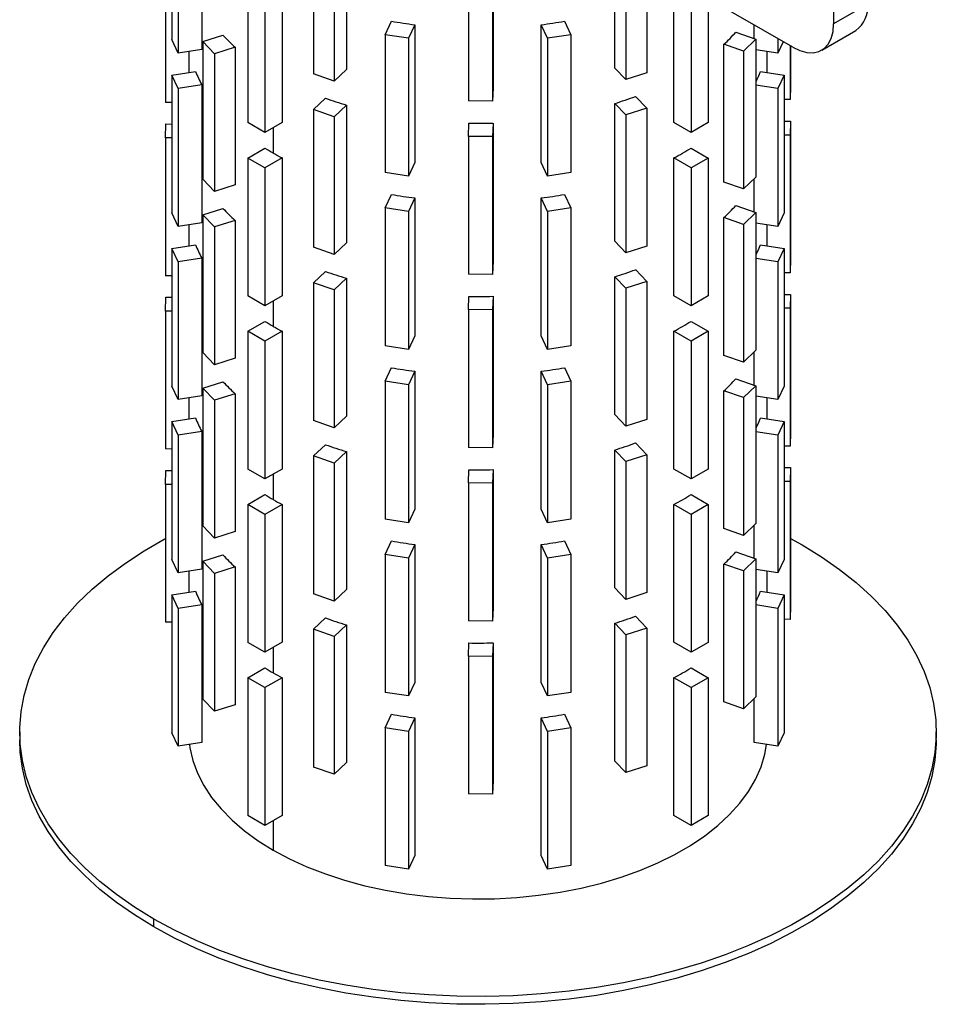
# Paper-space layout '_Isométrica' of a CAD drawing. Header units: millimetres. Extents: x -200 to 201, y -56 to 730.
# Tile 1 of 3: x -95 to 95, y -56 to 148. Entities that reach past the tile are written whole.
import ezdxf

# ---------------------------------------------------------------- set-up
doc = ezdxf.new("R2010")
doc.units = ezdxf.units.MM

psp = doc.layouts.new('_Isométrica')

# ---------------------------------------------------------------- linework, layer by layer
at = {"color": 7, "linetype": 'Continuous', "lineweight": 25}
for p, q in [((73.81, 184.36), (73.72, 146.85)), ((-63.43, 172.14), (-63.43, 143.56)), ((-57.26, 170.1), (-57.26, 141.53)), ((-62.14, 169.35), (-62.14, 140.77)), ((-27.27, 165.93), (-27.27, 137.35)), ((28.34, 137.68), (28.34, 166.26)), ((-34.08, 165.01), (-34.08, 136.44)), ((-29.8, 163.52), (-29.8, 134.94)), ((30.62, 163.86), (30.62, 135.29)), ((35, 165.26), (35, 136.68)), ((3.11, 162.2), (3.11, 133.62)), ((-1.99, 159.44), (-1.99, 130.86)), ((3.01, 159.38), (3.01, 130.8)), ((-64.8, 159.12), (-64.8, 130.54)), ((-47.73, 154.94), (-47.73, 126.36)), ((-40.62, 154.96), (-40.62, 126.39)), ((40.62, 126.39), (40.62, 154.96)), ((-44.19, 152.9), (-44.19, 124.32)), ((44.19, 152.9), (44.19, 124.32)), ((65.24, 141.98), (46.81, 152.62)), ((47.73, 152.09), (47.73, 126.36)), ((80.79, 150.93), (73.72, 146.85)), ((-19.24, 144.58), (-17.93, 147.4)), ((17.93, 147.4), (19.24, 144.58)), ((-13.1, 146.65), (-14.41, 143.84)), ((-13.1, 146.65), (-13.1, 118.08)), ((13.1, 118.08), (13.1, 146.65)), ((14.41, 143.84), (13.1, 146.65)), ((53.44, 145.12), (57.62, 143.66)), ((57.26, 143.78), (57.26, 146.59)), ((71.24, 141.38), (78.31, 145.47)), ((-62.14, 140.77), (-63.43, 143.56)), ((-57.03, 143.18), (-52.88, 144.5)), ((-54.62, 140.65), (-57.03, 143.18)), ((-57.03, 143.18), (-57.03, 114.6)), ((-14.41, 143.84), (-19.24, 144.58)), ((-19.24, 144.58), (-19.24, 116.01)), ((-14.41, 143.84), (-14.41, 115.26)), ((19.24, 144.58), (14.41, 143.84)), ((14.41, 143.84), (14.41, 115.26)), ((19.24, 144.58), (19.24, 116.01)), ((57.62, 143.66), (55.04, 141.19)), ((57.62, 143.66), (57.62, 115.08)), ((62.14, 143.77), (62.14, 140.77)), ((63.24, 143.13), (62.14, 140.77)), ((-57.26, 141.53), (-62.14, 140.77)), ((-59.92, 141.11), (-59.92, 136.75)), ((-50.34, 142.01), (-54.62, 140.65)), ((-50.34, 142.01), (-50.34, 113.43)), ((50.99, 114.02), (50.99, 142.6)), ((55.04, 141.19), (50.99, 142.6)), ((55.04, 141.19), (55.04, 112.61)), ((62.14, 140.77), (57.62, 141.47)), ((59.97, 136.75), (59.97, 141.11)), ((64.7, 142.29), (64.7, 131.13)), ((64.8, 142.23), (64.8, 134.01)), ((-54.62, 140.65), (-54.62, 112.07)), ((-63.43, 136.21), (-58.55, 136.96)), ((-27.27, 137.35), (-29.8, 134.94)), ((30.62, 135.29), (28.34, 137.68)), ((58.55, 136.96), (63.43, 136.21)), ((-62.14, 133.42), (-63.43, 136.21)), ((-63.43, 136.21), (-63.43, 107.63)), ((-29.8, 134.94), (-34.08, 136.44)), ((35, 136.68), (30.62, 135.29)), ((63.43, 136.21), (62.14, 133.42)), ((63.43, 136.21), (63.43, 107.63)), ((-57.26, 134.18), (-62.14, 133.42)), ((-62.14, 133.42), (-62.14, 104.84)), ((-57.26, 134.18), (-57.26, 105.6)), ((3.11, 133.62), (3.01, 130.8)), ((62.14, 133.42), (57.62, 134.12)), ((62.14, 133.42), (62.14, 104.84)), ((64.8, 134.01), (64.7, 131.13)), ((-34.08, 129.09), (-31.63, 131.42)), ((3.01, 130.8), (-1.99, 130.86)), ((32.65, 131.8), (35, 129.33)), ((64.7, 131.13), (63.43, 131.14)), ((-63.43, 130.53), (-64.8, 130.54)), ((-29.8, 127.59), (-34.08, 129.09)), ((-34.08, 129.09), (-34.08, 100.51)), ((-27.27, 130.01), (-29.8, 127.59)), ((-27.27, 130.01), (-27.27, 101.43)), ((28.34, 101.75), (28.34, 130.33)), ((30.62, 127.94), (28.34, 130.33)), ((35, 129.33), (30.62, 127.94)), ((35, 129.33), (35, 100.75)), ((-29.8, 127.59), (-29.8, 99.01)), ((30.62, 127.94), (30.62, 99.36)), ((63.43, 126.68), (64.8, 126.67)), ((64.8, 126.67), (64.7, 123.78)), ((64.8, 126.67), (64.8, 98.09)), ((-64.8, 123.2), (-64.7, 126.08)), ((-64.7, 126.08), (-63.43, 126.07)), ((-44.19, 124.32), (-47.73, 126.36)), ((-40.62, 126.39), (-44.19, 124.32)), ((-42.43, 125.34), (-42.43, 120.04)), ((-1.99, 123.51), (-1.9, 126.24)), ((3.11, 126.27), (3.01, 123.45)), ((3.11, 126.27), (3.11, 97.69)), ((44.19, 124.32), (40.62, 126.39)), ((47.73, 126.36), (44.19, 124.32)), ((-63.43, 123.18), (-64.8, 123.2)), ((-64.8, 123.2), (-64.8, 94.62)), ((3.01, 123.45), (-1.99, 123.51)), ((-1.99, 123.51), (-1.99, 94.93)), ((3.01, 123.45), (3.01, 94.87)), ((64.7, 123.78), (63.43, 123.79)), ((64.7, 123.78), (64.7, 95.2)), ((-47.73, 119.01), (-44.16, 121.08)), ((44.16, 121.08), (47.73, 119.01)), ((-47.73, 119.01), (-47.73, 90.44)), ((-44.19, 116.97), (-47.73, 119.01)), ((-40.62, 119.04), (-44.19, 116.97)), ((-40.62, 119.04), (-40.62, 90.46)), ((40.62, 90.46), (40.62, 119.04)), ((44.19, 116.97), (40.62, 119.04)), ((47.73, 119.01), (44.19, 116.97)), ((47.73, 119.01), (47.73, 90.44)), ((-44.19, 116.97), (-44.19, 88.4)), ((-13.1, 118.08), (-14.41, 115.26)), ((14.41, 115.26), (13.1, 118.08)), ((44.19, 116.97), (44.19, 88.4)), ((-54.62, 112.07), (-57.03, 114.6)), ((-14.41, 115.26), (-19.24, 116.01)), ((19.24, 116.01), (14.41, 115.26)), ((57.62, 115.08), (55.04, 112.61)), ((57.26, 107.86), (57.26, 114.73)), ((-50.34, 113.43), (-54.62, 112.07)), ((55.04, 112.61), (50.99, 114.02)), ((-19.24, 108.66), (-17.93, 111.47)), ((-13.1, 110.73), (-14.41, 107.91)), ((-13.1, 110.73), (-13.1, 82.15)), ((13.1, 82.15), (13.1, 110.73)), ((14.41, 107.91), (13.1, 110.73)), ((17.93, 111.47), (19.24, 108.66)), ((-57.03, 107.25), (-52.88, 108.57)), ((-14.41, 107.91), (-19.24, 108.66)), ((-19.24, 108.66), (-19.24, 80.08)), ((19.24, 108.66), (14.41, 107.91)), ((19.24, 108.66), (19.24, 80.08)), ((53.44, 109.19), (57.62, 107.73)), ((-62.14, 104.84), (-63.43, 107.63)), ((-54.62, 104.72), (-57.03, 107.25)), ((-57.03, 107.25), (-57.03, 78.67)), ((-14.41, 107.91), (-14.41, 79.33)), ((14.41, 107.91), (14.41, 79.33)), ((50.99, 78.09), (50.99, 106.67)), ((55.04, 105.26), (50.99, 106.67)), ((57.62, 107.73), (55.04, 105.26)), ((57.62, 107.73), (57.62, 79.15)), ((63.43, 107.63), (62.14, 104.84)), ((-57.26, 105.6), (-62.14, 104.84)), ((-59.92, 105.19), (-59.92, 100.83)), ((-50.34, 106.08), (-54.62, 104.72)), ((-54.62, 104.72), (-54.62, 76.14)), ((-50.34, 106.08), (-50.34, 77.5)), ((55.04, 105.26), (55.04, 76.68)), ((62.14, 104.84), (57.62, 105.54)), ((59.97, 100.82), (59.97, 105.18)), ((-63.43, 100.28), (-58.55, 101.04)), ((-62.14, 97.49), (-63.43, 100.28)), ((-63.43, 100.28), (-63.43, 71.7)), ((-29.8, 99.01), (-34.08, 100.51)), ((-27.27, 101.43), (-29.8, 99.01)), ((30.62, 99.36), (28.34, 101.75)), ((35, 100.75), (30.62, 99.36)), ((58.55, 101.04), (63.43, 100.28)), ((63.43, 100.28), (62.14, 97.49)), ((63.43, 100.28), (63.43, 71.7)), ((-57.26, 98.25), (-62.14, 97.49)), ((-57.26, 98.25), (-57.26, 69.67)), ((62.14, 97.49), (57.62, 98.19)), ((64.8, 98.09), (64.7, 95.2)), ((-62.14, 97.49), (-62.14, 68.92)), ((3.11, 97.69), (3.01, 94.87)), ((62.14, 97.49), (62.14, 68.92)), ((-63.43, 94.6), (-64.8, 94.62)), ((-34.08, 93.16), (-31.63, 95.5)), ((-27.27, 94.08), (-29.8, 91.66)), ((-27.27, 94.08), (-27.27, 65.5)), ((3.01, 94.87), (-1.99, 94.93)), ((28.34, 65.82), (28.34, 94.4)), ((30.62, 92.01), (28.34, 94.4)), ((32.65, 95.87), (35, 93.4)), ((64.7, 95.2), (63.43, 95.22)), ((-34.08, 93.16), (-34.08, 64.58)), ((-29.8, 91.66), (-34.08, 93.16)), ((35, 93.4), (30.62, 92.01)), ((30.62, 92.01), (30.62, 63.43)), ((35, 93.4), (35, 64.82)), ((-64.8, 87.27), (-64.7, 90.15)), ((-64.7, 90.15), (-63.43, 90.14)), ((-44.19, 88.4), (-47.73, 90.44)), ((-40.62, 90.46), (-44.19, 88.4)), ((-29.8, 91.66), (-29.8, 63.09)), ((-1.99, 87.58), (-1.9, 90.31)), ((3.11, 90.34), (3.01, 87.52)), ((3.11, 90.34), (3.11, 61.76)), ((44.19, 88.4), (40.62, 90.46)), ((47.73, 90.44), (44.19, 88.4)), ((63.43, 90.75), (64.8, 90.74)), ((64.8, 90.74), (64.7, 87.85)), ((64.8, 90.74), (64.8, 62.16)), ((-42.43, 89.42), (-42.43, 84.11)), ((64.7, 87.85), (63.43, 87.87)), ((64.7, 87.85), (64.7, 59.27)), ((-63.43, 87.25), (-64.8, 87.27)), ((-64.8, 87.27), (-64.8, 58.69)), ((-1.99, 87.58), (-1.99, 59)), ((3.01, 87.52), (-1.99, 87.58)), ((3.01, 87.52), (3.01, 58.94)), ((-47.73, 83.09), (-44.16, 85.15)), ((44.16, 85.15), (47.73, 83.09)), ((-47.73, 83.09), (-47.73, 54.51)), ((-44.19, 81.05), (-47.73, 83.09)), ((-40.62, 83.11), (-44.19, 81.05)), ((-40.62, 83.11), (-40.62, 54.53)), ((-13.1, 82.15), (-14.41, 79.33)), ((14.41, 79.33), (13.1, 82.15)), ((40.62, 54.53), (40.62, 83.11)), ((44.19, 81.05), (40.62, 83.11)), ((47.73, 83.09), (44.19, 81.05)), ((47.73, 83.09), (47.73, 54.51)), ((-44.19, 81.05), (-44.19, 52.47)), ((-14.41, 79.33), (-19.24, 80.08)), ((19.24, 80.08), (14.41, 79.33)), ((44.19, 81.05), (44.19, 52.47)), ((-54.62, 76.14), (-57.03, 78.67)), ((55.04, 76.68), (50.99, 78.09)), ((57.62, 79.15), (55.04, 76.68)), ((57.26, 71.93), (57.26, 78.8)), ((-50.34, 77.5), (-54.62, 76.14)), ((-19.24, 72.73), (-17.93, 75.55)), ((17.93, 75.55), (19.24, 72.73)), ((-13.1, 74.8), (-14.41, 71.98)), ((-13.1, 74.8), (-13.1, 46.22)), ((13.1, 46.22), (13.1, 74.8)), ((14.41, 71.98), (13.1, 74.8)), ((-62.14, 68.92), (-63.43, 71.7)), ((-57.03, 71.32), (-52.88, 72.64)), ((-19.24, 72.73), (-19.24, 44.15)), ((-14.41, 71.98), (-19.24, 72.73)), ((-14.41, 71.98), (-14.41, 43.4)), ((19.24, 72.73), (14.41, 71.98)), ((14.41, 71.98), (14.41, 43.4)), ((19.24, 72.73), (19.24, 44.15)), ((53.44, 73.26), (57.62, 71.8)), ((57.62, 71.8), (55.04, 69.33)), ((57.62, 71.8), (57.62, 43.22)), ((63.43, 71.7), (62.14, 68.92)), ((-57.26, 69.67), (-62.14, 68.92)), ((-54.62, 68.8), (-57.03, 71.32)), ((-57.03, 71.32), (-57.03, 42.75)), ((-50.34, 70.15), (-54.62, 68.8)), ((-50.34, 70.15), (-50.34, 41.58)), ((50.99, 42.17), (50.99, 70.75)), ((55.04, 69.33), (50.99, 70.75)), ((62.14, 68.92), (57.62, 69.61)), ((-59.92, 69.26), (-59.92, 64.9)), ((-54.62, 68.8), (-54.62, 40.22)), ((55.04, 69.33), (55.04, 40.75)), ((59.97, 64.89), (59.97, 69.25)), ((-27.27, 65.5), (-29.8, 63.09)), ((30.62, 63.43), (28.34, 65.82)), ((-63.43, 64.35), (-58.55, 65.11)), ((-62.14, 61.57), (-63.43, 64.35)), ((-63.43, 64.35), (-63.43, 35.78)), ((-29.8, 63.09), (-34.08, 64.58)), ((35, 64.82), (30.62, 63.43)), ((58.55, 65.11), (63.43, 64.35)), ((63.43, 64.35), (62.14, 61.57)), ((63.43, 64.35), (63.43, 35.78)), ((-57.26, 62.32), (-62.14, 61.57)), ((-62.14, 61.57), (-62.14, 32.99)), ((-57.26, 62.32), (-57.26, 33.74)), ((3.11, 61.76), (3.01, 58.94)), ((62.14, 61.57), (57.62, 62.26)), ((62.14, 61.57), (62.14, 32.99)), ((64.8, 62.16), (64.7, 59.27)), ((-34.08, 57.23), (-31.63, 59.57)), ((32.65, 59.94), (35, 57.47)), ((64.7, 59.27), (63.43, 59.29)), ((-63.43, 58.67), (-64.8, 58.69)), ((-34.08, 57.23), (-34.08, 28.65)), ((-29.8, 55.74), (-34.08, 57.23)), ((-27.27, 58.15), (-29.8, 55.74)), ((-27.27, 58.15), (-27.27, 29.57)), ((3.01, 58.94), (-1.99, 59)), ((28.34, 29.89), (28.34, 58.47)), ((30.62, 56.08), (28.34, 58.47)), ((35, 57.47), (30.62, 56.08)), ((35, 57.47), (35, 28.89)), ((-29.8, 55.74), (-29.8, 27.16)), ((30.62, 56.08), (30.62, 27.5)), ((-64.8, 51.34), (-64.7, 54.23)), ((-64.7, 54.23), (-63.43, 54.21)), ((-44.19, 52.47), (-47.73, 54.51)), ((-40.62, 54.53), (-44.19, 52.47)), ((-42.43, 53.49), (-42.43, 48.18)), ((-1.99, 51.65), (-1.9, 54.38)), ((3.11, 54.41), (3.01, 51.59)), ((3.11, 54.41), (3.11, 25.83)), ((44.19, 52.47), (40.62, 54.53)), ((47.73, 54.51), (44.19, 52.47)), ((63.43, 54.83), (64.8, 54.81)), ((64.8, 54.81), (64.7, 51.92)), ((64.8, 54.81), (64.8, 26.23)), ((-63.43, 51.32), (-64.8, 51.34)), ((-64.8, 51.34), (-64.8, 22.76)), ((-1.99, 51.65), (-1.99, 23.07)), ((3.01, 51.59), (-1.99, 51.65)), ((3.01, 51.59), (3.01, 23.01)), ((64.7, 51.92), (63.43, 51.94)), ((64.7, 51.92), (64.7, 23.35)), ((-47.73, 47.16), (-44.16, 49.22)), ((44.16, 49.22), (47.73, 47.16)), ((-47.73, 47.16), (-47.73, 18.58)), ((-44.19, 45.12), (-47.73, 47.16)), ((-40.62, 47.18), (-44.19, 45.12)), ((-40.62, 47.18), (-40.62, 18.6)), ((40.62, 18.6), (40.62, 47.18)), ((44.19, 45.12), (40.62, 47.18)), ((47.73, 47.16), (44.19, 45.12)), ((47.73, 47.16), (47.73, 18.58)), ((-44.19, 45.12), (-44.19, 16.54)), ((-13.1, 46.22), (-14.41, 43.4)), ((14.41, 43.4), (13.1, 46.22)), ((44.19, 45.12), (44.19, 16.54)), ((-14.41, 43.4), (-19.24, 44.15)), ((19.24, 44.15), (14.41, 43.4)), ((57.62, 43.22), (55.04, 40.75)), ((-54.62, 40.22), (-57.03, 42.75)), ((-50.34, 41.58), (-54.62, 40.22)), ((55.04, 40.75), (50.99, 42.17)), ((57.26, 36), (57.26, 42.87)), ((-19.24, 36.8), (-17.93, 39.62)), ((-13.1, 38.87), (-14.41, 36.05)), ((-13.1, 38.87), (-13.1, 10.29)), ((13.1, 10.29), (13.1, 38.87)), ((14.41, 36.05), (13.1, 38.87)), ((17.93, 39.62), (19.24, 36.8)), ((64.8, 40.1), (67.18, 38.78)), ((-14.41, 36.05), (-19.24, 36.8)), ((-19.24, 36.8), (-19.24, 8.22)), ((19.24, 36.8), (14.41, 36.05)), ((19.24, 36.8), (19.24, 8.22)), ((53.44, 37.33), (57.62, 35.87)), ((-62.14, 32.99), (-63.43, 35.78)), ((-57.03, 35.4), (-52.88, 36.71)), ((-54.62, 32.87), (-57.03, 35.4)), ((-57.03, 35.4), (-57.03, 6.82)), ((-14.41, 36.05), (-14.41, 7.47)), ((14.41, 36.05), (14.41, 7.47)), ((50.99, 6.24), (50.99, 34.82)), ((55.04, 33.4), (50.99, 34.82)), ((57.62, 35.87), (55.04, 33.4)), ((57.62, 35.87), (57.62, 7.29)), ((63.43, 35.78), (62.14, 32.99)), ((-57.26, 33.74), (-62.14, 32.99)), ((-59.92, 33.33), (-59.92, 28.97)), ((-50.34, 34.23), (-54.62, 32.87)), ((-54.62, 32.87), (-54.62, 4.29)), ((-50.34, 34.23), (-50.34, 5.65)), ((55.04, 33.4), (55.04, 4.82)), ((62.14, 32.99), (57.62, 33.69)), ((59.97, 28.96), (59.97, 33.32)), ((-63.43, 28.43), (-58.55, 29.18)), ((-29.8, 27.16), (-34.08, 28.65)), ((-27.27, 29.57), (-29.8, 27.16)), ((30.62, 27.5), (28.34, 29.89)), ((35, 28.89), (30.62, 27.5)), ((58.55, 29.18), (63.43, 28.43)), ((-62.14, 25.64), (-63.43, 28.43)), ((-63.43, 28.43), (-63.43, -0.15)), ((63.43, 28.43), (62.14, 25.64)), ((63.43, 28.43), (63.43, -0.15)), ((-57.26, 26.39), (-62.14, 25.64)), ((-62.14, 25.64), (-62.14, -2.94)), ((-57.26, 26.39), (-57.26, -2.19)), ((3.11, 25.83), (3.01, 23.01)), ((62.14, 25.64), (57.62, 26.34)), ((62.14, 25.64), (62.14, -2.94)), ((64.8, 26.23), (64.7, 23.35)), ((-63.43, 22.74), (-64.8, 22.76)), ((-34.08, 21.3), (-31.63, 23.64)), ((3.01, 23.01), (-1.99, 23.07)), ((28.34, -6.03), (28.34, 22.55)), ((30.62, 20.15), (28.34, 22.55)), ((32.65, 24.02), (35, 21.54)), ((64.7, 23.35), (63.43, 23.36)), ((-29.8, 19.81), (-34.08, 21.3)), ((-34.08, 21.3), (-34.08, -7.28)), ((-27.27, 22.22), (-29.8, 19.81)), ((-27.27, 22.22), (-27.27, -6.36)), ((35, 21.54), (30.62, 20.15)), ((35, 21.54), (35, -7.03)), ((-44.19, 16.54), (-47.73, 18.58)), ((-40.62, 18.6), (-44.19, 16.54)), ((-29.8, 19.81), (-29.8, -8.77)), ((-1.99, 15.72), (-1.9, 18.46)), ((3.11, 18.48), (3.01, 15.66)), ((3.11, 18.48), (3.11, -10.09)), ((30.62, 20.15), (30.62, -8.43)), ((44.19, 16.54), (40.62, 18.6)), ((47.73, 18.58), (44.19, 16.54)), ((-42.43, 17.56), (-42.43, 12.25)), ((-1.99, 15.72), (-1.99, -12.85)), ((3.01, 15.66), (-1.99, 15.72)), ((3.01, 15.66), (3.01, -12.91)), ((-47.73, 11.23), (-44.16, 13.29)), ((44.16, 13.29), (47.73, 11.23)), ((-47.73, 11.23), (-47.73, -17.35)), ((-44.19, 9.19), (-47.73, 11.23)), ((-40.62, 11.25), (-44.19, 9.19)), ((-40.62, 11.25), (-40.62, -17.33)), ((-13.1, 10.29), (-14.41, 7.47)), ((14.41, 7.47), (13.1, 10.29)), ((40.62, -17.33), (40.62, 11.25)), ((44.19, 9.19), (40.62, 11.25)), ((47.73, 11.23), (44.19, 9.19)), ((47.73, 11.23), (47.73, -17.35)), ((-44.19, 9.19), (-44.19, -19.39)), ((-14.41, 7.47), (-19.24, 8.22)), ((19.24, 8.22), (14.41, 7.47)), ((44.19, 9.19), (44.19, -19.39)), ((-54.62, 4.29), (-57.03, 6.82)), ((55.04, 4.82), (50.99, 6.24)), ((57.62, 7.29), (55.04, 4.82)), ((57.26, -2.19), (57.26, 6.94)), ((-50.34, 5.65), (-54.62, 4.29)), ((-19.24, 0.87), (-17.93, 3.69)), ((-13.1, 2.94), (-14.41, 0.13)), ((-13.1, 2.94), (-13.1, -25.64)), ((13.1, -25.64), (13.1, 2.94)), ((14.41, 0.13), (13.1, 2.94)), ((17.93, 3.69), (19.24, 0.87)), ((-95, 0), (-95, -1.63)), ((-14.41, 0.13), (-19.24, 0.87)), ((-19.24, 0.87), (-19.24, -27.71)), ((-14.41, 0.13), (-14.41, -28.45)), ((19.24, 0.87), (14.41, 0.13)), ((14.41, 0.13), (14.41, -28.45)), ((19.24, 0.87), (19.24, -27.71)), ((95, -1.63), (95, 0)), ((-62.14, -2.94), (-63.43, -0.15)), ((63.43, -0.15), (62.14, -2.94)), ((-57.26, -2.19), (-62.14, -2.94)), ((62.14, -2.94), (57.26, -2.19)), ((30.62, -8.43), (28.34, -6.03)), ((-29.8, -8.77), (-34.08, -7.28)), ((-27.27, -6.36), (-29.8, -8.77)), ((35, -7.03), (30.62, -8.43)), ((3.11, -10.09), (3.01, -12.91)), ((3.01, -12.91), (-1.99, -12.85)), ((-44.19, -19.39), (-47.73, -17.35)), ((-40.62, -17.33), (-44.19, -19.39)), ((-42.43, -18.37), (-42.43, -24.49)), ((44.19, -19.39), (40.62, -17.33)), ((47.73, -17.35), (44.19, -19.39)), ((-13.1, -25.64), (-14.41, -28.45)), ((14.41, -28.45), (13.1, -25.64)), ((-14.41, -28.45), (-19.24, -27.71)), ((19.24, -27.71), (14.41, -28.45)), ((-67.18, -40.41), (-67.18, -38.78))]:
    psp.add_line(p, q, dxfattribs=at)
at = {"color": 7, "linetype": 'Continuous', "lineweight": 25, "flags": 128}
for points in [[(65.24, 141.98), (66.71, 141.28), (68.14, 140.89), (69.47, 140.84), (70.68, 141.12), (71.73, 141.72), (72.58, 142.62), (73.21, 143.81), (73.59, 145.23), (73.72, 146.85)], [(-67.18, -38.78), (-71.18, -36.32), (-74.92, -33.72), (-78.37, -30.99), (-81.53, -28.15), (-84.38, -25.2), (-86.91, -22.15), (-89.1, -19.02), (-90.96, -15.82), (-92.48, -12.56), (-93.64, -9.25), (-94.45, -5.9), (-94.9, -2.53), (-94.99, 0.84), (-94.72, 4.22), (-94.09, 7.58), (-93.1, 10.91), (-91.76, 14.19), (-90.08, 17.43), (-88.05, 20.6), (-85.68, 23.69), (-82.99, 26.69), (-79.99, 29.59), (-76.68, 32.37), (-73.09, 35.04), (-69.21, 37.57), (-65.07, 39.96), (-64.8, 40.1)], [(67.18, 38.78), (71.18, 36.32), (74.92, 33.72), (78.37, 30.99), (81.53, 28.15), (84.38, 25.2), (86.91, 22.15), (89.1, 19.02), (90.96, 15.82), (92.48, 12.56), (93.64, 9.25), (94.45, 5.9), (94.9, 2.53), (94.99, -0.84), (94.72, -4.22), (94.09, -7.58), (93.1, -10.91), (91.76, -14.19), (90.08, -17.43), (88.05, -20.6), (85.68, -23.69), (82.99, -26.69), (79.99, -29.59), (76.68, -32.37), (73.09, -35.04), (69.21, -37.57), (65.07, -39.96), (60.69, -42.19), (56.08, -44.27), (51.25, -46.18), (46.23, -47.91), (41.03, -49.46), (35.68, -50.83), (30.19, -52), (24.59, -52.97), (18.89, -53.75), (13.12, -54.32), (7.31, -54.68), (1.46, -54.84), (-4.39, -54.78), (-10.22, -54.52), (-16.02, -54.06), (-21.75, -53.39), (-27.4, -52.51), (-32.95, -51.44), (-38.37, -50.17), (-43.65, -48.71), (-48.76, -47.07), (-53.69, -45.24), (-58.41, -43.25), (-62.91, -41.09), (-67.18, -38.78)], [(-67.18, -40.41), (-71.18, -37.95), (-74.92, -35.35), (-78.37, -32.63), (-81.53, -29.78), (-84.38, -26.83), (-86.91, -23.79), (-89.1, -20.65), (-90.96, -17.45), (-92.48, -14.19), (-93.64, -10.88), (-94.45, -7.53), (-94.9, -4.17), (-95, -1.63)], [(95, -1.63), (94.99, -2.48), (94.72, -5.85), (94.09, -9.21), (93.1, -12.54), (91.76, -15.83), (90.08, -19.06), (88.05, -22.23), (85.68, -25.32), (82.99, -28.32), (79.99, -31.22), (76.68, -34.01), (73.09, -36.67), (69.21, -39.2), (65.07, -41.59), (60.69, -43.83), (56.08, -45.9), (51.25, -47.81), (46.23, -49.54), (41.03, -51.1), (35.68, -52.46), (30.19, -53.63), (24.59, -54.61), (18.89, -55.38), (13.12, -55.95), (7.31, -56.31), (1.46, -56.47), (-4.39, -56.42), (-10.22, -56.16), (-16.02, -55.69), (-21.75, -55.02), (-27.4, -54.14), (-32.95, -53.07), (-38.37, -51.8), (-43.65, -50.34), (-48.76, -48.7), (-53.69, -46.88), (-58.41, -44.88), (-62.91, -42.73), (-67.18, -40.41)], [(-59.83, -2.58), (-59.72, -3.31), (-59.11, -5.94), (-58.15, -8.54), (-56.85, -11.08), (-55.21, -13.56), (-53.25, -15.96), (-50.98, -18.27), (-48.41, -20.47), (-45.55, -22.55), (-42.43, -24.49)], [(-42.43, -24.49), (-39.05, -26.3), (-35.45, -27.94), (-31.64, -29.43), (-27.65, -30.74), (-23.49, -31.87), (-19.2, -32.82), (-14.79, -33.57), (-10.29, -34.12), (-5.74, -34.48), (-1.15, -34.63), (3.45, -34.58), (8.02, -34.33), (12.55, -33.87), (17, -33.22), (21.36, -32.37), (25.59, -31.33), (29.67, -30.11), (33.57, -28.71), (37.28, -27.14), (40.77, -25.41), (44.02, -23.54), (47.01, -21.52), (49.73, -19.38), (52.15, -17.13), (54.27, -14.77), (56.07, -12.33), (57.54, -9.82), (58.67, -7.24), (59.46, -4.63), (59.83, -2.58)]]:
    psp.add_lwpolyline(points, dxfattribs=at)
at = {"color": 7, "linetype": 'Continuous', "lineweight": 25}
for centre, radius, start, end in [((74.81, 150.36), 6.01, 305.5979, 5.503), ((-0.69, 242.87), 97.02, 259.7637, 262.6502), ((0.69, 242.87), 97.02, 277.3498, 280.2363), ((26.42, 169.06), 36.11, 312.8773, 318.4597), ((-25.51, 169.97), 37.39, 222.94, 228.3938), ((-36.03, 145.72), 24.16, 201.2515, 208.5454), ((36.34, 145.59), 23.83, 333.2842, 338.7781), ((-4.73, 206.62), 79.86, 250.3222, 253.61), ((5.26, 205.05), 78.21, 287.168, 290.5022), ((0, 230.11), 103.89, 268.9543, 271.7133), ((-15.03, 167.51), 54.81, 237.9018, 240.0138), ((14.13, 169.01), 56.56, 297.929, 302.0656), ((-13.27, 170.57), 58.34, 240.0131, 242.039), ((-0.69, 206.95), 97.02, 259.7637, 262.6502), ((0.69, 206.95), 97.02, 277.3498, 280.2363), ((-25.51, 134.04), 37.39, 222.94, 228.3938), ((26.42, 133.13), 36.11, 312.8773, 318.4597), ((-36.03, 109.79), 24.16, 201.2515, 208.5454), ((36.34, 109.66), 23.83, 333.2842, 338.7781), ((-4.73, 170.7), 79.86, 250.3222, 253.61), ((5.26, 169.12), 78.21, 287.168, 290.5022), ((0, 194.18), 103.89, 268.9543, 271.7133), ((-15.03, 131.58), 54.81, 237.9018, 240.0138), ((-13.27, 134.64), 58.34, 240.0131, 242.039), ((14.13, 133.08), 56.56, 297.929, 302.0656), ((-0.69, 171.02), 97.02, 259.7637, 262.6502), ((0.69, 171.02), 97.02, 277.3498, 280.2363), ((-25.51, 98.11), 37.39, 222.94, 228.3938), ((26.42, 97.2), 36.11, 312.8773, 318.4597), ((-36.03, 73.87), 24.16, 201.2515, 208.5454), ((36.34, 73.73), 23.83, 333.2842, 338.7781), ((-4.73, 134.77), 79.86, 250.3222, 253.61), ((5.26, 133.2), 78.21, 287.168, 290.5022), ((0, 158.25), 103.89, 268.9543, 271.7133), ((-15.03, 95.65), 54.81, 237.9018, 240.0138), ((14.13, 97.15), 56.56, 297.929, 302.0656), ((-13.27, 98.71), 58.34, 240.0131, 242.039), ((-0.69, 135.09), 97.02, 259.7637, 262.6502), ((0.69, 135.09), 97.02, 277.3498, 280.2363), ((26.42, 61.28), 36.11, 312.8773, 318.4597), ((-25.51, 62.18), 37.39, 222.94, 228.3938), ((-36.03, 37.94), 24.16, 201.2515, 208.5454), ((36.34, 37.81), 23.83, 333.2842, 338.7781), ((-4.73, 98.84), 79.86, 250.3222, 253.61), ((5.26, 97.27), 78.21, 287.168, 290.5022), ((0, 122.33), 103.89, 268.9543, 271.7133), ((-15.03, 59.72), 54.81, 237.9018, 240.0138), ((-13.27, 62.79), 58.34, 240.0131, 242.039), ((14.13, 61.22), 56.56, 297.929, 302.0656), ((-0.69, 99.16), 97.02, 259.7637, 262.6502), ((0.69, 99.16), 97.02, 277.3498, 280.2363)]:
    psp.add_arc(centre, radius, start, end, dxfattribs=at)

doc.saveas('drawing.dxf')
